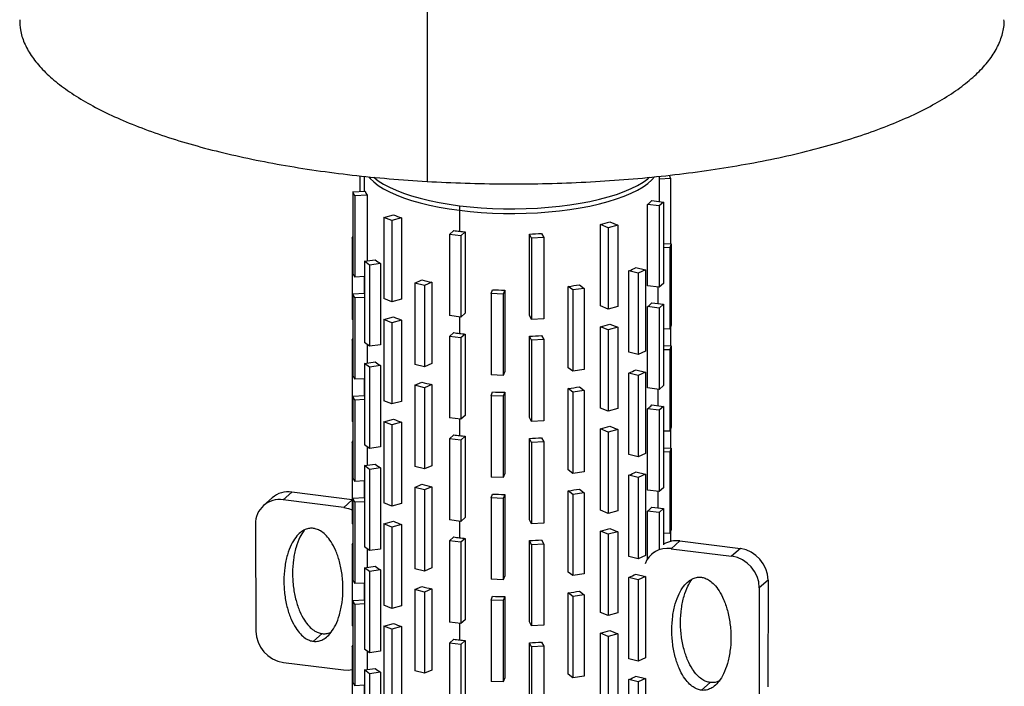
# Paper-space layout '_Dimétrica' of a CAD drawing. Header units: millimetres. Extents: x -200 to 200, y -34 to 776.
# Tile 2 of 3: x -200 to 200, y 212 to 483. Entities that reach past the tile are written whole.
import ezdxf

# ---------------------------------------------------------------- set-up
doc = ezdxf.new("R2010")
doc.units = ezdxf.units.MM

psp = doc.layouts.new('_Dimétrica')

# ---------------------------------------------------------------- linework, layer by layer
at = {"color": 7, "linetype": 'Continuous', "lineweight": 25}
for p, q in [((-34.41, 643.56), (-34.41, 417.29)), ((-61.69, 419.58), (-61.69, 413.26)), ((-60, 419.41), (-60, 413.35)), ((60, 409.11), (60, 419.37)), ((64.55, 418.46), (60, 418.21)), ((63.88, 419.83), (64.55, 418.46)), ((64.55, 418.46), (64.55, 392.01)), ((-64.55, 413.1), (-59.56, 413.37)), ((-63.74, 411.46), (-64.55, 413.1)), ((-64.55, 413.1), (-64.55, 380.1)), ((-58.76, 411.73), (-63.74, 411.46)), ((-63.74, 411.46), (-63.74, 378.46)), ((-58.76, 411.73), (-58.76, 385.03)), ((55.19, 374.94), (55.19, 407.93)), ((59.92, 407.34), (55.19, 407.93)), ((56.96, 409.49), (61.69, 408.9)), ((61.69, 408.9), (59.92, 407.34)), ((61.69, 408.9), (61.69, 375.9)), ((-21.21, 407.44), (-21.21, 397.07)), ((59.92, 407.34), (59.92, 374.34)), ((-51.89, 402.7), (-47.98, 403.77)), ((-48.72, 401.41), (-51.89, 402.7)), ((-51.89, 402.7), (-51.89, 369.7)), ((-44.81, 402.48), (-48.72, 401.41)), ((-48.72, 401.41), (-48.72, 368.41)), ((-44.81, 402.48), (-44.81, 369.48)), ((39.9, 400.84), (43.1, 399.54)), ((-25.32, 395.81), (-23.53, 397.38)), ((-18.86, 396.79), (-20.64, 395.22)), ((-18.86, 396.79), (-18.86, 363.79)), ((12.15, 396.19), (12.97, 394.53)), ((36.03, 366.79), (36.03, 399.79)), ((39.23, 398.48), (36.03, 399.79)), ((43.1, 399.54), (39.23, 398.48)), ((39.23, 398.48), (39.23, 365.49)), ((43.1, 399.54), (43.1, 366.54)), ((-64.78, 394.3), (-64.55, 394.94)), ((-64.55, 394.29), (-64.78, 394.3)), ((-64.78, 394.3), (-64.78, 361.3)), ((-20.64, 395.22), (-25.32, 395.81)), ((-25.32, 395.81), (-25.32, 362.81)), ((-20.64, 395.22), (-20.64, 362.22)), ((7.22, 362.93), (7.22, 395.92)), ((8.03, 394.26), (7.22, 395.92)), ((12.97, 394.53), (8.03, 394.26)), ((8.03, 394.26), (8.03, 361.26)), ((12.97, 394.53), (12.97, 361.53)), ((61.69, 392.13), (64.78, 392)), ((64.78, 392), (64.18, 390.35)), ((64.78, 392), (64.78, 359)), ((64.18, 390.35), (61.69, 390.45)), ((64.18, 390.35), (64.18, 357.35)), ((-59.79, 384.88), (-55.44, 385.5)), ((-57.83, 383.35), (-59.79, 384.88)), ((-59.79, 384.88), (-59.79, 351.89)), ((-53.34, 383.99), (-57.83, 383.35)), ((-53.34, 383.99), (-53.34, 350.99)), ((-63.74, 378.46), (-64.55, 380.1)), ((-57.83, 383.35), (-57.83, 350.35)), ((47.59, 347.97), (47.59, 380.97)), ((51.38, 380.03), (47.59, 380.97)), ((50.47, 382.34), (54.38, 381.36)), ((54.38, 381.36), (51.38, 380.03)), ((51.38, 380.03), (51.38, 347.03)), ((54.38, 381.36), (54.38, 348.36)), ((-59.79, 378.67), (-63.74, 378.46)), ((-60, 378.66), (-60, 371.87)), ((-39.38, 376.03), (-36.54, 377.29)), ((-35.38, 375.03), (-39.38, 376.03)), ((-39.38, 376.03), (-39.38, 343.03)), ((-32.45, 376.33), (-35.38, 375.03)), ((-32.45, 376.33), (-32.45, 343.33)), ((-35.38, 375.03), (-35.38, 342.03)), ((-8.42, 371.76), (-7.85, 373.32)), ((-2.87, 373.17), (-3.45, 371.56)), ((-2.87, 373.17), (-2.87, 340.18)), ((22.95, 341.67), (22.95, 374.67)), ((24.8, 373.22), (22.95, 374.67)), ((29.4, 373.88), (24.8, 373.22)), ((24.8, 373.22), (24.8, 340.22)), ((27.48, 375.37), (29.4, 373.88)), ((29.4, 373.88), (29.4, 340.88)), ((59.92, 374.34), (55.19, 374.94)), ((59.48, 367.69), (59.48, 374.4)), ((61.69, 375.9), (59.92, 374.34)), ((-64.55, 371.62), (-59.79, 371.88)), ((-63.74, 369.97), (-64.55, 371.62)), ((-64.55, 371.62), (-64.55, 338.62)), ((-59.79, 370.19), (-63.74, 369.97)), ((-63.74, 369.97), (-63.74, 336.97)), ((-48.72, 368.41), (-51.89, 369.7)), ((-44.81, 369.48), (-48.72, 368.41)), ((-8.42, 371.76), (-8.42, 338.76)), ((-3.45, 371.56), (-8.42, 371.76)), ((-3.45, 371.56), (-3.45, 338.56)), ((56.96, 368.01), (61.69, 367.41)), ((39.23, 365.49), (36.03, 366.79)), ((43.1, 366.54), (39.23, 365.49)), ((55.19, 333.45), (55.19, 366.45)), ((59.92, 365.86), (55.19, 366.45)), ((61.69, 367.41), (59.92, 365.86)), ((59.92, 365.86), (59.92, 332.86)), ((61.69, 367.41), (61.69, 334.42)), ((-64.55, 361.29), (-64.78, 361.3)), ((-51.89, 361.22), (-47.98, 362.28)), ((-48.72, 359.93), (-51.89, 361.22)), ((-51.89, 361.22), (-51.89, 328.22)), ((-44.81, 360.99), (-48.72, 359.93)), ((-44.81, 360.99), (-44.81, 328)), ((-20.64, 362.22), (-25.32, 362.81)), ((-21.21, 362.29), (-21.21, 355.59)), ((-18.86, 363.79), (-20.64, 362.22)), ((8.03, 361.26), (7.22, 362.93)), ((12.97, 361.53), (8.03, 361.26)), ((-48.72, 359.93), (-48.72, 326.93)), ((36.03, 325.3), (36.03, 358.3)), ((39.23, 357), (36.03, 358.3)), ((43.1, 358.06), (39.23, 357)), ((39.23, 357), (39.23, 324)), ((39.9, 359.36), (43.1, 358.06)), ((43.1, 358.06), (43.1, 325.06)), ((64.18, 357.35), (61.69, 357.45)), ((64.78, 359), (64.18, 357.35)), ((64.55, 358.36), (64.55, 350.53)), ((-64.78, 352.82), (-64.55, 353.46)), ((-64.78, 352.82), (-64.78, 319.82)), ((-64.55, 352.81), (-64.78, 352.82)), ((-25.32, 354.32), (-23.53, 355.9)), ((-20.64, 353.73), (-25.32, 354.32)), ((-25.32, 354.32), (-25.32, 321.32)), ((-18.86, 355.31), (-20.64, 353.73)), ((-20.64, 353.73), (-20.64, 320.73)), ((-18.86, 355.31), (-18.86, 322.31)), ((7.22, 321.44), (7.22, 354.44)), ((8.03, 352.78), (7.22, 354.44)), ((12.97, 353.05), (8.03, 352.78)), ((8.03, 352.78), (8.03, 319.78)), ((12.15, 354.71), (12.97, 353.05)), ((12.97, 353.05), (12.97, 320.05)), ((-57.83, 350.35), (-59.79, 351.89)), ((-58.76, 351.08), (-58.76, 343.55)), ((-53.34, 350.99), (-57.83, 350.35)), ((51.38, 347.03), (47.59, 347.97)), ((54.38, 348.36), (51.38, 347.03)), ((61.69, 350.64), (64.78, 350.52)), ((64.18, 348.86), (61.69, 348.96)), ((64.78, 350.52), (64.18, 348.86)), ((64.18, 348.86), (64.18, 315.86)), ((64.78, 350.52), (64.78, 317.52)), ((-59.79, 343.4), (-55.44, 344.02)), ((-57.83, 341.87), (-59.79, 343.4)), ((-59.79, 343.4), (-59.79, 310.4)), ((-53.34, 342.51), (-57.83, 341.87)), ((-57.83, 341.87), (-57.83, 308.87)), ((-53.34, 342.51), (-53.34, 309.51)), ((-35.38, 342.03), (-39.38, 343.03)), ((-32.45, 343.33), (-35.38, 342.03)), ((-2.87, 340.18), (-3.45, 338.56)), ((24.8, 340.22), (22.95, 341.67)), ((29.4, 340.88), (24.8, 340.22)), ((50.47, 340.85), (54.38, 339.87)), ((-63.74, 336.97), (-64.55, 338.62)), ((-59.79, 337.19), (-63.74, 336.97)), ((-60, 337.18), (-60, 330.38)), ((-3.45, 338.56), (-8.42, 338.76)), ((47.59, 306.49), (47.59, 339.49)), ((51.38, 338.54), (47.59, 339.49)), ((54.38, 339.87), (51.38, 338.54)), ((51.38, 338.54), (51.38, 305.54)), ((54.38, 339.87), (54.38, 306.88)), ((-39.38, 334.54), (-36.54, 335.8)), ((-35.38, 333.54), (-39.38, 334.54)), ((-39.38, 334.54), (-39.38, 301.54)), ((-32.45, 334.84), (-35.38, 333.54)), ((-35.38, 333.54), (-35.38, 300.54)), ((-32.45, 334.84), (-32.45, 301.85)), ((22.95, 300.19), (22.95, 333.19)), ((24.8, 331.74), (22.95, 333.19)), ((29.4, 332.39), (24.8, 331.74)), ((27.48, 333.89), (29.4, 332.39)), ((29.4, 332.39), (29.4, 299.39)), ((59.92, 332.86), (55.19, 333.45)), ((59.48, 326.21), (59.48, 332.91)), ((61.69, 334.42), (59.92, 332.86)), ((-64.55, 330.13), (-59.79, 330.39)), ((-63.74, 328.49), (-64.55, 330.13)), ((-64.55, 330.13), (-64.55, 297.14)), ((-59.79, 328.71), (-63.74, 328.49)), ((-63.74, 328.49), (-63.74, 295.49)), ((-48.72, 326.93), (-51.89, 328.22)), ((-44.81, 328), (-48.72, 326.93)), ((-8.42, 330.27), (-7.85, 331.84)), ((-8.42, 330.27), (-8.42, 297.28)), ((-3.45, 330.07), (-8.42, 330.27)), ((-2.87, 331.69), (-3.45, 330.07)), ((-3.45, 330.07), (-3.45, 297.08)), ((-2.87, 331.69), (-2.87, 298.69)), ((24.8, 331.74), (24.8, 298.74)), ((39.23, 324), (36.03, 325.3)), ((43.1, 325.06), (39.23, 324)), ((55.19, 291.97), (55.19, 324.97)), ((59.92, 324.37), (55.19, 324.97)), ((56.96, 326.53), (61.69, 325.93)), ((61.69, 325.93), (59.92, 324.37)), ((59.92, 324.37), (59.92, 291.37)), ((61.69, 325.93), (61.69, 292.93)), ((-51.89, 319.73), (-47.98, 320.8)), ((-20.64, 320.73), (-25.32, 321.32)), ((-21.21, 320.81), (-21.21, 314.1)), ((-18.86, 322.31), (-20.64, 320.73)), ((8.03, 319.78), (7.22, 321.44)), ((12.97, 320.05), (8.03, 319.78)), ((-64.55, 319.81), (-64.78, 319.82)), ((-48.72, 318.44), (-51.89, 319.73)), ((-51.89, 319.73), (-51.89, 286.74)), ((-44.81, 319.51), (-48.72, 318.44)), ((-48.72, 318.44), (-48.72, 285.45)), ((-44.81, 319.51), (-44.81, 286.51)), ((36.03, 283.82), (36.03, 316.82)), ((39.23, 315.52), (36.03, 316.82)), ((43.1, 316.57), (39.23, 315.52)), ((39.9, 317.87), (43.1, 316.57)), ((43.1, 316.57), (43.1, 283.57)), ((64.18, 315.86), (61.69, 315.96)), ((64.78, 317.52), (64.18, 315.86)), ((64.55, 316.88), (64.55, 309.04)), ((-64.78, 311.33), (-64.55, 311.97)), ((-25.32, 312.84), (-23.53, 314.41)), ((-20.64, 312.25), (-25.32, 312.84)), ((-25.32, 312.84), (-25.32, 279.84)), ((-18.86, 313.82), (-20.64, 312.25)), ((-20.64, 312.25), (-20.64, 279.25)), ((-18.86, 313.82), (-18.86, 280.83)), ((7.22, 279.96), (7.22, 312.96)), ((8.03, 311.29), (7.22, 312.96)), ((12.15, 313.23), (12.97, 311.56)), ((39.23, 315.52), (39.23, 282.52)), ((-64.55, 311.33), (-64.78, 311.33)), ((-64.78, 311.33), (-64.78, 278.34)), ((-57.83, 308.87), (-59.79, 310.4)), ((-58.76, 309.59), (-58.76, 302.06)), ((-53.34, 309.51), (-57.83, 308.87)), ((12.97, 311.56), (8.03, 311.29)), ((8.03, 311.29), (8.03, 278.3)), ((12.97, 311.56), (12.97, 278.57)), ((61.69, 309.16), (64.78, 309.03)), ((64.78, 309.03), (64.18, 307.38)), ((64.78, 309.03), (64.78, 276.04)), ((51.38, 305.54), (47.59, 306.49)), ((54.38, 306.88), (51.38, 305.54)), ((64.18, 307.38), (61.69, 307.48)), ((64.18, 307.38), (64.18, 274.38)), ((-59.79, 301.92), (-55.44, 302.54)), ((-57.83, 300.38), (-59.79, 301.92)), ((-59.79, 301.92), (-59.79, 268.92)), ((-53.34, 301.02), (-57.83, 300.38)), ((-57.83, 300.38), (-57.83, 267.39)), ((-53.34, 301.02), (-53.34, 268.02)), ((-35.38, 300.54), (-39.38, 301.54)), ((-32.45, 301.85), (-35.38, 300.54)), ((24.8, 298.74), (22.95, 300.19)), ((-63.74, 295.49), (-64.55, 297.14)), ((-3.45, 297.08), (-8.42, 297.28)), ((-2.87, 298.69), (-3.45, 297.08)), ((29.4, 299.39), (24.8, 298.74)), ((47.59, 265.01), (47.59, 298)), ((51.38, 297.06), (47.59, 298)), ((50.47, 299.37), (54.38, 298.39)), ((54.38, 298.39), (51.38, 297.06)), ((51.38, 297.06), (51.38, 264.06)), ((54.38, 298.39), (54.38, 265.39)), ((-59.79, 295.71), (-63.74, 295.49)), ((-60, 295.7), (-60, 288.9)), ((-39.38, 293.06), (-36.54, 294.32)), ((-35.38, 292.06), (-39.38, 293.06)), ((-39.38, 293.06), (-39.38, 260.06)), ((-32.45, 293.36), (-35.38, 292.06)), ((-35.38, 292.06), (-35.38, 259.06)), ((-32.45, 293.36), (-32.45, 260.36)), ((27.48, 292.41), (29.4, 290.91)), ((59.92, 291.37), (55.19, 291.97)), ((61.69, 292.93), (59.92, 291.37)), ((-97.27, 288.85), (-100.8, 285.73)), ((-89.33, 291.16), (-92.86, 288.05)), ((-68.25, 284.95), (-92.86, 288.05)), ((-64.78, 288.07), (-89.33, 291.16)), ((-64.78, 288), (-68.25, 284.95)), ((-64.55, 288.65), (-59.79, 288.91)), ((-63.74, 287.01), (-64.55, 288.65)), ((-64.55, 288.65), (-64.55, 255.65)), ((-8.42, 288.79), (-7.85, 290.36)), ((-3.45, 288.59), (-8.42, 288.79)), ((-8.42, 288.79), (-8.42, 255.79)), ((-2.87, 290.21), (-3.45, 288.59)), ((-3.45, 288.59), (-3.45, 255.59)), ((-2.87, 290.21), (-2.87, 257.21)), ((22.95, 258.71), (22.95, 291.7)), ((24.8, 290.25), (22.95, 291.7)), ((29.4, 290.91), (24.8, 290.25)), ((24.8, 290.25), (24.8, 257.26)), ((29.4, 290.91), (29.4, 257.91)), ((59.48, 284.72), (59.48, 291.43)), ((-59.79, 287.22), (-63.74, 287.01)), ((-63.74, 287.01), (-63.74, 254.01)), ((-48.72, 285.45), (-51.89, 286.74)), ((-44.81, 286.51), (-48.72, 285.45)), ((56.96, 285.04), (61.69, 284.45)), ((61.69, 284.45), (59.92, 282.89)), ((61.69, 284.45), (61.69, 269.69)), ((-18.86, 280.83), (-20.64, 279.25)), ((8.03, 278.3), (7.22, 279.96)), ((39.23, 282.52), (36.03, 283.82)), ((43.1, 283.57), (39.23, 282.52)), ((55.19, 264.08), (55.19, 283.48)), ((59.92, 282.89), (55.19, 283.48)), ((59.92, 282.89), (59.92, 268.14)), ((-104.09, 278.12), (-103.97, 234.73)), ((-64.55, 278.33), (-64.78, 278.34)), ((-51.89, 278.25), (-47.98, 279.32)), ((-48.72, 276.96), (-51.89, 278.25)), ((-51.89, 278.25), (-51.89, 245.25)), ((-44.81, 278.03), (-48.72, 276.96)), ((-48.72, 276.96), (-48.72, 243.96)), ((-44.81, 278.03), (-44.81, 245.03)), ((-20.64, 279.25), (-25.32, 279.84)), ((-21.21, 279.32), (-21.21, 272.62)), ((12.97, 278.57), (8.03, 278.3)), ((39.9, 276.39), (43.1, 275.09)), ((64.78, 276.04), (64.18, 274.38)), ((-25.32, 271.36), (-23.53, 272.93)), ((-18.86, 272.34), (-20.64, 270.77)), ((-18.86, 272.34), (-18.86, 239.34)), ((36.03, 242.34), (36.03, 275.34)), ((39.23, 274.03), (36.03, 275.34)), ((43.1, 275.09), (39.23, 274.03)), ((39.23, 274.03), (39.23, 241.03)), ((43.1, 275.09), (43.1, 242.09)), ((64.18, 274.38), (61.69, 274.48)), ((64.55, 275.4), (64.55, 271.15)), ((-64.78, 269.85), (-64.55, 270.49)), ((-64.78, 269.85), (-64.78, 236.85)), ((-64.55, 269.84), (-64.78, 269.85)), ((-57.83, 267.39), (-59.79, 268.92)), ((-58.76, 268.11), (-58.76, 260.58)), ((-53.34, 268.02), (-57.83, 267.39)), ((-25.32, 271.36), (-25.32, 238.36)), ((-20.64, 270.77), (-25.32, 271.36)), ((-20.64, 270.77), (-20.64, 237.77)), ((7.22, 238.47), (7.22, 271.47)), ((8.03, 269.81), (7.22, 271.47)), ((12.97, 270.08), (8.03, 269.81)), ((8.03, 269.81), (8.03, 236.81)), ((12.15, 271.74), (12.97, 270.08)), ((12.97, 270.08), (12.97, 237.08)), ((68.25, 271.31), (64.71, 268.19)), ((64.71, 268.19), (89.33, 265.09)), ((68.25, 271.31), (92.86, 268.21)), ((92.86, 268.21), (89.33, 265.09)), ((51.38, 264.06), (47.59, 265.01)), ((54.38, 265.39), (51.38, 264.06)), ((57.66, 266.66), (56.77, 265.88)), ((-59.79, 260.43), (-55.44, 261.05)), ((-57.83, 258.9), (-59.79, 260.43)), ((-59.79, 260.43), (-59.79, 227.43)), ((-35.38, 259.06), (-39.38, 260.06)), ((-32.45, 260.36), (-35.38, 259.06)), ((-53.34, 259.54), (-57.83, 258.9)), ((-57.83, 258.9), (-57.83, 225.9)), ((-53.34, 259.54), (-53.34, 226.54)), ((-2.87, 257.21), (-3.45, 255.59)), ((24.8, 257.26), (22.95, 258.71)), ((29.4, 257.91), (24.8, 257.26)), ((47.59, 223.52), (47.59, 256.52)), ((51.38, 255.57), (47.59, 256.52)), ((50.47, 257.88), (54.38, 256.91)), ((54.38, 256.91), (51.38, 255.57)), ((54.38, 256.91), (54.38, 223.91)), ((-63.74, 254.01), (-64.55, 255.65)), ((-59.79, 254.22), (-63.74, 254.01)), ((-60, 254.21), (-60, 247.42)), ((-39.38, 251.58), (-36.54, 252.84)), ((-3.45, 255.59), (-8.42, 255.79)), ((51.38, 255.57), (51.38, 222.58)), ((100.55, 252.33), (100.44, 208.98)), ((104.09, 255.45), (100.55, 252.33)), ((104.09, 255.45), (103.97, 212.1)), ((-35.38, 250.57), (-39.38, 251.58)), ((-39.38, 251.58), (-39.38, 218.58)), ((-32.45, 251.88), (-35.38, 250.57)), ((-35.38, 250.57), (-35.38, 217.58)), ((-32.45, 251.88), (-32.45, 218.88)), ((-8.42, 247.31), (-7.85, 248.87)), ((-2.87, 248.72), (-3.45, 247.11)), ((-2.87, 248.72), (-2.87, 215.73)), ((22.95, 217.22), (22.95, 250.22)), ((24.8, 248.77), (22.95, 250.22)), ((29.4, 249.42), (24.8, 248.77)), ((24.8, 248.77), (24.8, 215.77)), ((27.48, 250.92), (29.4, 249.42)), ((29.4, 249.42), (29.4, 216.43)), ((-64.55, 247.17), (-59.79, 247.43)), ((-63.74, 245.52), (-64.55, 247.17)), ((-64.55, 247.17), (-64.55, 214.17)), ((-59.79, 245.74), (-63.74, 245.52)), ((-63.74, 245.52), (-63.74, 212.52)), ((-48.72, 243.96), (-51.89, 245.25)), ((-44.81, 245.03), (-48.72, 243.96)), ((-8.42, 247.31), (-8.42, 214.31)), ((-3.45, 247.11), (-8.42, 247.31)), ((-3.45, 247.11), (-3.45, 214.11)), ((39.23, 241.03), (36.03, 242.34)), ((43.1, 242.09), (39.23, 241.03)), ((-64.55, 236.84), (-64.78, 236.85)), ((-51.89, 236.77), (-47.98, 237.83)), ((-48.72, 235.48), (-51.89, 236.77)), ((-51.89, 236.77), (-51.89, 203.77)), ((-44.81, 236.54), (-48.72, 235.48)), ((-44.81, 236.54), (-44.81, 203.55)), ((-20.64, 237.77), (-25.32, 238.36)), ((-21.21, 237.84), (-21.21, 231.14)), ((-18.86, 239.34), (-20.64, 237.77)), ((8.03, 236.81), (7.22, 238.47)), ((12.97, 237.08), (8.03, 236.81)), ((-77.02, 233.69), (-80.56, 230.57)), ((-48.72, 235.48), (-48.72, 202.48)), ((36.03, 200.85), (36.03, 233.85)), ((39.23, 232.55), (36.03, 233.85)), ((43.1, 233.6), (39.23, 232.55)), ((39.23, 232.55), (39.23, 199.55)), ((39.9, 234.91), (43.1, 233.6)), ((43.1, 233.6), (43.1, 200.61)), ((-64.78, 228.37), (-64.55, 229.01)), ((-64.55, 228.36), (-64.78, 228.37)), ((-64.78, 228.37), (-64.78, 195.37)), ((-25.32, 229.87), (-23.53, 231.45)), ((-20.64, 229.28), (-25.32, 229.87)), ((-25.32, 229.87), (-25.32, 196.87)), ((-18.86, 230.86), (-20.64, 229.28)), ((-20.64, 229.28), (-20.64, 196.28)), ((-18.86, 230.86), (-18.86, 197.86)), ((7.22, 196.99), (7.22, 229.99)), ((8.03, 228.33), (7.22, 229.99)), ((12.97, 228.6), (8.03, 228.33)), ((8.03, 228.33), (8.03, 195.33)), ((12.15, 230.26), (12.97, 228.6)), ((12.97, 228.6), (12.97, 195.6)), ((-57.83, 225.9), (-59.79, 227.43)), ((-58.76, 226.63), (-58.76, 219.1)), ((-53.34, 226.54), (-57.83, 225.9)), ((-92.75, 222.04), (-68.36, 218.96)), ((51.38, 222.58), (47.59, 223.52)), ((54.38, 223.91), (51.38, 222.58)), ((-59.79, 218.95), (-55.44, 219.57)), ((-57.83, 217.42), (-59.79, 218.95)), ((-59.79, 218.95), (-59.79, 185.95)), ((-53.34, 218.06), (-57.83, 217.42)), ((-57.83, 217.42), (-57.83, 184.42)), ((-53.34, 218.06), (-53.34, 185.06)), ((-35.38, 217.58), (-39.38, 218.58)), ((-32.45, 218.88), (-35.38, 217.58)), ((24.8, 215.77), (22.95, 217.22)), ((29.4, 216.43), (24.8, 215.77)), ((50.47, 216.4), (54.38, 215.42)), ((-63.74, 212.52), (-64.55, 214.17)), ((-59.79, 212.74), (-63.74, 212.52)), ((-60, 212.73), (-60, 205.93)), ((-3.45, 214.11), (-8.42, 214.31)), ((-2.87, 215.73), (-3.45, 214.11)), ((47.59, 182.04), (47.59, 215.04)), ((51.38, 214.09), (47.59, 215.04)), ((54.38, 215.42), (51.38, 214.09)), ((51.38, 214.09), (51.38, 181.09)), ((54.38, 215.42), (54.38, 182.43)), ((80.56, 213.84), (77.02, 210.72))]:
    psp.add_line(p, q, dxfattribs=at)
at = {"color": 7, "linetype": 'Continuous', "lineweight": 25, "flags": 128}
for points in [[(-58.03, 419.19), (-57.5, 418.55), (-56.01, 417.1), (-54.2, 415.69), (-52.07, 414.33), (-49.64, 413.03), (-46.92, 411.8), (-43.91, 410.64), (-40.66, 409.56), (-37.16, 408.56), (-33.44, 407.66), (-29.53, 406.85), (-25.45, 406.15), (-21.21, 405.56)], [(-58.03, 419.19), (-57.5, 418.55), (-56.01, 417.1), (-54.2, 415.69), (-52.07, 414.33), (-49.64, 413.03), (-46.92, 411.8), (-43.91, 410.64), (-40.66, 409.56), (-37.16, 408.56), (-33.44, 407.66), (-29.53, 406.85), (-25.45, 406.15), (-21.21, 405.56)], [(-56.05, 419.01), (-56.01, 418.98), (-54.2, 417.57), (-52.07, 416.22), (-49.64, 414.92), (-46.92, 413.68), (-43.91, 412.52), (-40.66, 411.44), (-37.16, 410.45), (-33.44, 409.54), (-29.53, 408.74), (-25.45, 408.04), (-21.21, 407.44)], [(-21.21, 405.56), (-16.85, 405.07), (-12.4, 404.7), (-7.87, 404.44), (-3.29, 404.29), (1.31, 404.27), (5.89, 404.36), (10.45, 404.57), (14.94, 404.89), (19.34, 405.33), (23.63, 405.88), (27.79, 406.54), (31.78, 407.3), (35.58, 408.16), (39.17, 409.11), (42.54, 410.16), (45.65, 411.29), (48.5, 412.49), (51.06, 413.76), (53.32, 415.09), (55.27, 416.48), (56.9, 417.91), (58.01, 419.16)], [(-21.21, 405.56), (-16.85, 405.07), (-12.4, 404.7), (-7.87, 404.44), (-3.29, 404.29), (1.31, 404.27), (5.89, 404.36), (10.45, 404.57), (14.94, 404.89), (19.34, 405.33), (23.63, 405.88), (27.79, 406.54), (31.78, 407.3), (35.58, 408.16), (39.17, 409.11), (42.54, 410.16), (45.65, 411.29), (48.5, 412.49), (51.06, 413.76), (53.32, 415.09), (55.27, 416.48), (56.9, 417.91), (58.01, 419.16)], [(-21.21, 407.44), (-16.85, 406.96), (-12.4, 406.58), (-7.87, 406.32), (-3.29, 406.18), (1.31, 406.15), (5.89, 406.25), (10.45, 406.46), (14.94, 406.78), (19.34, 407.22), (23.63, 407.77), (27.79, 408.42), (31.78, 409.18), (35.58, 410.05), (39.17, 411), (42.54, 412.04), (45.65, 413.17), (48.5, 414.37), (51.06, 415.65), (53.32, 416.98), (55.27, 418.37), (55.99, 418.96)], [(-68.25, 284.95), (-66.29, 284.53), (-64.78, 283.96)], [(-68.36, 218.96), (-66.42, 218.89), (-64.78, 219.1)]]:
    psp.add_lwpolyline(points, dxfattribs=at)
at = {"color": 7, "linetype": 'Continuous', "lineweight": 25}
for centre, radius, start, end in [((-51.23, 416.44), 8.88, 200.2287, 212.0743), ((43.63, 422.83), 18.86, 307.8263, 314.9929), ((-24.7, 456.38), 57.53, 246.1349, 249.5407), ((13.53, 489.88), 92.86, 284.0207, 286.4956), ((-2.77, 543.56), 147.65, 261.9141, 262.8225), ((-1.99, 549.75), 153.89, 262.8222, 263.7058), ((0.22, 569.48), 173.7, 272.3077, 273.9378), ((-39.8, 405.03), 25.02, 231.3158, 237.2535), ((29.16, 423.59), 46.44, 293.3871, 297.3178), ((-10.15, 480.63), 106.66, 255.6737, 257.9313), ((-0.04, 551.16), 178.01, 267.4848, 269.0893), ((3.96, 512.56), 139.19, 277.8398, 279.7302), ((43.63, 381.34), 18.86, 307.8263, 314.9929), ((-24.7, 414.9), 57.53, 246.1349, 249.5407), ((13.53, 448.4), 92.86, 284.0207, 286.4956), ((-2.77, 502.08), 147.65, 261.9141, 262.8225), ((-1.99, 508.27), 153.89, 262.8222, 263.7058), ((0.22, 528), 173.7, 272.3077, 273.9378), ((-39.8, 363.55), 25.02, 231.3158, 237.2535), ((29.16, 382.11), 46.44, 293.3871, 297.3178), ((-10.15, 439.15), 106.66, 255.6737, 257.9313), ((3.96, 471.08), 139.19, 277.8398, 279.7302), ((-0.04, 509.67), 178.01, 267.4848, 269.0893), ((43.63, 339.86), 18.86, 307.8263, 314.9929), ((-24.7, 373.41), 57.53, 246.1349, 249.5407), ((13.53, 406.91), 92.86, 284.0207, 286.4956), ((-2.77, 460.6), 147.65, 261.9141, 262.8225), ((-1.99, 466.78), 153.89, 262.8222, 263.7058), ((0.22, 486.51), 173.7, 272.3077, 273.9378), ((-39.8, 322.06), 25.02, 231.3158, 237.2535), ((29.16, 340.63), 46.44, 293.3871, 297.3178), ((-10.15, 397.66), 106.66, 255.6737, 257.9313), ((3.96, 429.59), 139.19, 277.8398, 279.7302), ((-94.31, 278.37), 9.78, 81.4822, 181.5157), ((-90.76, 281.32), 9.95, 81.7068, 130.796), ((-0.04, 468.19), 178.01, 267.4848, 269.0893), ((43.63, 298.38), 18.86, 307.8263, 314.9929), ((-24.7, 331.93), 57.53, 246.1349, 249.5407), ((13.53, 365.43), 92.86, 284.0207, 286.4956), ((-2.77, 419.11), 147.65, 261.9141, 262.8225), ((-1.99, 425.3), 153.89, 262.8222, 263.7058), ((0.22, 445.03), 173.7, 272.3077, 273.9378), ((63.21, 258.62), 9.69, 81.1228, 159.0894), ((66.84, 261.23), 10.18, 82.083, 120.4464), ((91, 255.26), 13.09, 0.86, 81.8202), ((87.47, 252.14), 13.09, 0.86, 81.8202), ((-39.8, 280.58), 25.02, 231.3158, 237.2535), ((29.16, 299.14), 46.44, 293.3871, 297.3178), ((-10.15, 356.18), 106.66, 255.6737, 257.9313), ((-0.04, 426.71), 178.01, 267.4848, 269.0893), ((3.96, 388.11), 139.19, 277.8398, 279.7302), ((-24.7, 290.44), 57.53, 246.1349, 249.5407), ((-90.88, 234.99), 13.09, 181.1461, 261.8121), ((13.53, 323.95), 92.86, 284.0207, 286.4956), ((-2.77, 377.63), 147.65, 261.9141, 262.8225), ((-1.99, 383.82), 153.89, 262.8222, 263.7058), ((0.22, 403.54), 173.7, 272.3077, 273.9378), ((-39.8, 239.1), 25.02, 231.3158, 237.2535), ((29.16, 257.66), 46.44, 293.3871, 297.3178)]:
    psp.add_arc(centre, radius, start, end, dxfattribs=at)
for points, knots in [([(-199.86, 482.96), (-199.83, 481.57), (-199.75, 478.43), (-198.16, 473.58), (-195.37, 468.42), (-191.33, 463.36), (-186.13, 458.41), (-179.78, 453.62), (-172.32, 449.01), (-163.8, 444.6), (-154.27, 440.44), (-143.78, 436.53), (-132.41, 432.91), (-120.22, 429.6), (-107.29, 426.62), (-93.7, 423.99), (-79.54, 421.72), (-64.87, 419.83), (-49.83, 418.31), (-39.55, 417.63), (-34.41, 417.29)], [0, 0, 0, 0, 0.044715, 0.100908, 0.157101, 0.213295, 0.269488, 0.325681, 0.381874, 0.438068, 0.494261, 0.550454, 0.606647, 0.662841, 0.719034, 0.775227, 0.83142, 0.887614, 0.943807, 1, 1, 1, 1]), ([(-34.41, 417.29), (-29.24, 417.03), (-18.88, 416.5), (-3.17, 416.24), (12.54, 416.35), (28.18, 416.88), (43.65, 417.82), (58.84, 419.17), (73.68, 420.9), (88.06, 423.02), (101.89, 425.5), (115.1, 428.34), (127.6, 431.52), (139.32, 435.02), (150.17, 438.81), (160.1, 442.87), (169.04, 447.18), (176.94, 451.71), (183.75, 456.43), (189.43, 461.32), (193.93, 466.34), (197.27, 471.46), (199.28, 476.65), (200.15, 480.5), (199.97, 482.6), (199.94, 482.96)], [0, 0, 0, 0, 0.045036, 0.090073, 0.135109, 0.180146, 0.225182, 0.270218, 0.315255, 0.360291, 0.405328, 0.450364, 0.4954, 0.540437, 0.585473, 0.63051, 0.675546, 0.720582, 0.765619, 0.810655, 0.855691, 0.900728, 0.945764, 0.990801, 1, 1, 1, 1]), ([(-80.56, 276.42), (-81.06, 276.48), (-81.59, 276.49), (-82.71, 276.35), (-83.3, 276.19), (-84.53, 275.66), (-85.17, 275.29), (-86.46, 274.25), (-87.11, 273.58), (-88.39, 271.91), (-89.02, 270.9), (-90.17, 268.52), (-90.7, 267.15), (-91.58, 264.09), (-91.94, 262.4), (-92.42, 258.81), (-92.55, 256.92), (-92.55, 253.1), (-92.42, 251.17), (-91.94, 247.47), (-91.58, 245.69), (-90.7, 242.4), (-90.17, 240.9), (-89.02, 238.23), (-88.39, 237.06), (-87.11, 235.07), (-86.46, 234.24), (-85.17, 232.87), (-84.53, 232.33), (-83.3, 231.49), (-82.71, 231.19), (-81.59, 230.76), (-81.06, 230.64), (-80.56, 230.57)], [0, 0, 0, 0, 0.0625, 0.0625, 0.125, 0.125, 0.1875, 0.1875, 0.25, 0.25, 0.3125, 0.3125, 0.375, 0.375, 0.4375, 0.4375, 0.5, 0.5, 0.5625, 0.5625, 0.625, 0.625, 0.6875, 0.6875, 0.75, 0.75, 0.8125, 0.8125, 0.875, 0.875, 0.9375, 0.9375, 1, 1, 1, 1]), ([(-80.56, 230.57), (-80.06, 230.51), (-79.52, 230.5), (-78.4, 230.65), (-77.81, 230.8), (-76.58, 231.33), (-75.94, 231.71), (-74.65, 232.75), (-74, 233.42), (-72.72, 235.09), (-72.09, 236.1), (-70.94, 238.48), (-70.41, 239.85), (-69.53, 242.91), (-69.17, 244.6), (-68.69, 248.18), (-68.56, 250.08), (-68.56, 253.9), (-68.69, 255.82), (-69.17, 259.53), (-69.53, 261.31), (-70.41, 264.59), (-70.94, 266.1), (-72.09, 268.77), (-72.72, 269.93), (-74, 271.93), (-74.65, 272.76), (-75.94, 274.12), (-76.58, 274.66), (-77.81, 275.5), (-78.4, 275.8), (-79.52, 276.23), (-80.06, 276.36), (-80.56, 276.42)], [0, 0, 0, 0, 0.0625, 0.0625, 0.125, 0.125, 0.1875, 0.1875, 0.25, 0.25, 0.3125, 0.3125, 0.375, 0.375, 0.4375, 0.4375, 0.5, 0.5, 0.5625, 0.5625, 0.625, 0.625, 0.6875, 0.6875, 0.75, 0.75, 0.8125, 0.8125, 0.875, 0.875, 0.9375, 0.9375, 1, 1, 1, 1]), ([(-84.33, 275.67), (-84.94, 274.74), (-86.34, 272.62), (-87.76, 268.56), (-88.79, 263.63), (-89.13, 258.14), (-88.78, 252.57), (-87.78, 247.37), (-86.27, 242.91), (-84.45, 239.36), (-82.5, 236.77), (-80.56, 235.06), (-78.73, 234.04), (-77.56, 233.8), (-77.02, 233.69)], [0, 0, 0, 0, 0.074733, 0.171531, 0.282994, 0.403033, 0.523071, 0.634534, 0.731333, 0.811059, 0.874613, 0.924943, 0.965661, 1, 1, 1, 1]), ([(77.02, 210.72), (76.52, 210.78), (75.99, 210.91), (74.87, 211.34), (74.28, 211.64), (73.05, 212.48), (72.41, 213.02), (71.12, 214.38), (70.46, 215.22), (69.18, 217.21), (68.56, 218.38), (67.41, 221.04), (66.88, 222.55), (65.99, 225.83), (65.64, 227.61), (65.15, 231.32), (65.02, 233.25), (65.02, 237.07), (65.15, 238.96), (65.64, 242.55), (65.99, 244.24), (66.88, 247.3), (67.41, 248.67), (68.56, 251.05), (69.18, 252.05), (70.46, 253.73), (71.12, 254.39), (72.41, 255.43), (73.05, 255.81), (74.28, 256.34), (74.87, 256.49), (75.99, 256.64), (76.52, 256.63), (77.02, 256.57)], [0, 0, 0, 0, 0.0625, 0.0625, 0.125, 0.125, 0.1875, 0.1875, 0.25, 0.25, 0.3125, 0.3125, 0.375, 0.375, 0.4375, 0.4375, 0.5, 0.5, 0.5625, 0.5625, 0.625, 0.625, 0.6875, 0.6875, 0.75, 0.75, 0.8125, 0.8125, 0.875, 0.875, 0.9375, 0.9375, 1, 1, 1, 1]), ([(77.02, 256.57), (77.52, 256.51), (78.05, 256.38), (79.17, 255.95), (79.76, 255.65), (80.99, 254.81), (81.63, 254.27), (82.92, 252.91), (83.58, 252.07), (84.86, 250.08), (85.48, 248.91), (86.63, 246.25), (87.16, 244.74), (88.05, 241.46), (88.4, 239.68), (88.89, 235.97), (89.02, 234.04), (89.02, 230.22), (88.89, 228.33), (88.4, 224.74), (88.05, 223.05), (87.16, 219.99), (86.63, 218.62), (85.48, 216.24), (84.86, 215.24), (83.58, 213.56), (82.92, 212.9), (81.63, 211.86), (80.99, 211.48), (79.76, 210.95), (79.17, 210.8), (78.05, 210.65), (77.52, 210.66), (77.02, 210.72)], [0, 0, 0, 0, 0.0625, 0.0625, 0.125, 0.125, 0.1875, 0.1875, 0.25, 0.25, 0.3125, 0.3125, 0.375, 0.375, 0.4375, 0.4375, 0.5, 0.5, 0.5625, 0.5625, 0.625, 0.625, 0.6875, 0.6875, 0.75, 0.75, 0.8125, 0.8125, 0.875, 0.875, 0.9375, 0.9375, 1, 1, 1, 1]), ([(80.56, 213.84), (80.02, 213.95), (78.85, 214.18), (77.02, 215.2), (75.08, 216.91), (73.12, 219.51), (71.3, 223.05), (69.8, 227.52), (68.79, 232.72), (68.44, 238.29), (68.79, 243.77), (69.81, 248.7), (71.24, 252.76), (72.63, 254.89), (73.24, 255.82)], [0, 0, 0, 0, 0.034339, 0.075057, 0.125387, 0.188941, 0.268667, 0.365466, 0.476929, 0.596967, 0.717006, 0.828469, 0.925267, 1, 1, 1, 1]), ([(-77.02, 233.69), (-76.49, 233.67), (-75.32, 233.62), (-74.02, 233.94), (-73.38, 234.35), (-73.24, 234.44)], [0, 0, 0, 0, 0.398583, 0.871223, 1, 1, 1, 1]), ([(84.33, 214.59), (84.2, 214.5), (83.55, 214.09), (82.25, 213.77), (81.09, 213.82), (80.56, 213.84)], [0, 0, 0, 0, 0.128777, 0.601417, 1, 1, 1, 1])]:
    psp.add_open_spline(points, degree=3, knots=knots, dxfattribs=at)

doc.saveas('drawing.dxf')
